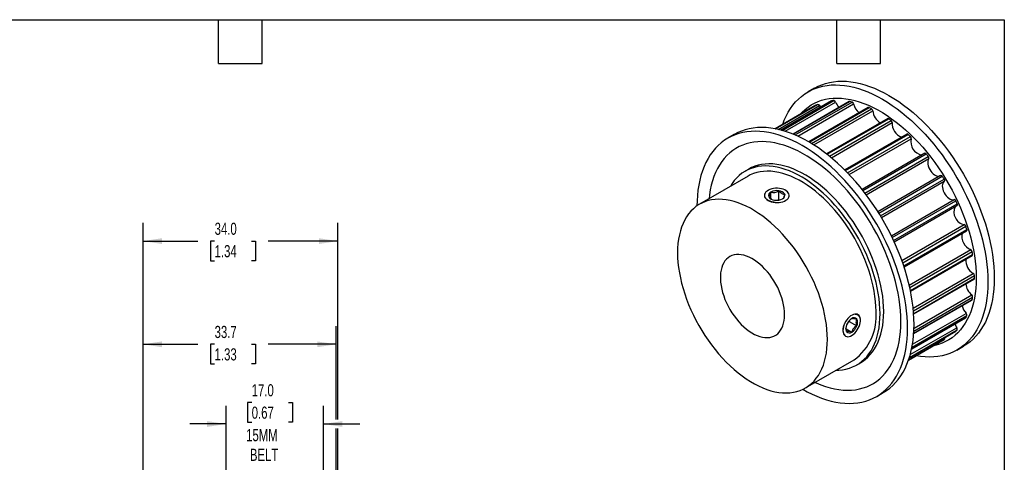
# Model space of a CAD drawing. Header units: millimetres. Extents: x 6 to 273, y 6 to 210.
# Tile 3 of 3: x 101 to 273, y 132 to 210. Entities that reach past the tile are written whole.
import ezdxf

# ---------------------------------------------------------------- set-up
doc = ezdxf.new("R2010")
doc.units = ezdxf.units.MM
doc.layers.add('DIMENSIONS', color=140, linetype='Continuous', lineweight=25)
doc.layers.add('TEXT', color=140, linetype='Continuous', lineweight=25)
doc.styles.add('SLDTEXTSTYLE0', font='TXT', dxfattribs={"width": 0.7})
doc.dimstyles.new('SLDDIMSTYLE1', dxfattribs={"dimtxt": 2.158008, "dimasz": 3.302, "dimexe": 0, "dimexo": 0.0625, "dimgap": 0.539502, "dimtad": 0, "dimtih": 1, "dimtoh": 1, "dimrnd": 1e-09, "dimzin": 4, "dimdsep": 46, "dimtxsty": 'SLDTEXTSTYLE0', "dimsah": 1, "dimcen": 0.09, "dimadec": 0, "dimazin": 1, "dimtfac": 1, "dimtofl": 0, "dimtmove": 0, "dimatfit": 3, "dimfxl": 0, "dimfrac": 2, "dimtolj": 1, "dimtzin": 12, "dimarcsym": 0})
doc.dimstyles.new('SLDDIMSTYLE2', dxfattribs={"dimtxt": 2.158008, "dimasz": 3.302, "dimexe": 0, "dimexo": 0.0625, "dimgap": 0.539502, "dimtad": 0, "dimtih": 1, "dimtoh": 1, "dimrnd": 1e-09, "dimzin": 4, "dimdsep": 46, "dimtxsty": 'SLDTEXTSTYLE0', "dimsah": 1, "dimcen": 0.09, "dimadec": 0, "dimazin": 1, "dimtfac": 1, "dimtmove": 0, "dimatfit": 0, "dimfxl": 0, "dimfrac": 2, "dimtolj": 1, "dimtzin": 12, "dimarcsym": 0})
doc.dimstyles.new('SLDDIMSTYLE3', dxfattribs={"dimtxt": 2.158008, "dimasz": 3.302, "dimexe": 0, "dimexo": 0.0625, "dimgap": 0.539502, "dimtad": 0, "dimtih": 1, "dimtoh": 1, "dimrnd": 1e-09, "dimzin": 12, "dimdsep": 46, "dimtxsty": 'SLDTEXTSTYLE0', "dimsah": 1, "dimcen": 0.09, "dimadec": 0, "dimazin": 3, "dimtfac": 1, "dimtofl": 0, "dimtmove": 0, "dimatfit": 3, "dimfxl": 0, "dimfrac": 2, "dimtolj": 1, "dimtzin": 12, "dimarcsym": 0})

# ---------------------------------------------------------------- blocks, each defined once
blk = doc.blocks.new('_D_3')
at = {"layer": 'DIMENSIONS'}
for p, q in [((141.67, 142.77), (140.94, 142.77)), ((140.94, 142.77), (140.94, 139.34)), ((148.08, 142.77), (148.8, 142.77)), ((148.8, 142.77), (148.8, 139.34)), ((137.2, 117.41), (137.2, 142.21)), ((154.2, 117.96), (154.2, 142.21)), ((140.94, 139.34), (141.67, 139.34)), ((148.8, 139.34), (148.08, 139.34)), ((137.2, 139.04), (130.85, 139.04)), ((154.2, 139.04), (160.55, 139.04))]:
    blk.add_line(p, q, dxfattribs=at)
for points in [[(137.2, 139.04), (133.89, 139.54), (133.89, 138.53)], [(154.2, 139.04), (157.5, 138.53), (157.5, 139.54)]]:
    blk.add_solid(points, dxfattribs=at)
at = {"layer": 'DIMENSIONS', "char_height": 2.117, "attachment_point": 1, "style": 'SLDTEXTSTYLE0'}
for s, insert in [('17.0', (141.67, 145.98)), ('0.67', (141.67, 142.07)), ('15MM', (140.7, 138.15)), ('BELT', (141.36, 134.72))]:
    blk.add_mtext(s, dxfattribs=dict(at, insert=insert))
blk = doc.blocks.new('_D_4')
at = {"layer": 'DIMENSIONS'}
for p, q in [((122.7, 112.71), (122.7, 156.11)), ((156.4, 139.8), (156.4, 156.11)), ((122.7, 152.94), (132.27, 152.94)), ((135.2, 152.94), (134.47, 152.94)), ((134.47, 152.94), (134.47, 149.51)), ((141.61, 152.94), (142.34, 152.94)), ((142.34, 152.94), (142.34, 149.51)), ((156.4, 152.94), (144.53, 152.94)), ((134.47, 149.51), (135.2, 149.51)), ((142.34, 149.51), (141.61, 149.51)), ((156.4, 120.21), (156.4, 138.27))]:
    blk.add_line(p, q, dxfattribs=at)
for points in [[(122.7, 152.94), (126, 152.43), (126, 153.44)], [(156.4, 152.94), (153.1, 153.44), (153.1, 152.43)]]:
    blk.add_solid(points, dxfattribs=at)
at = {"layer": 'DIMENSIONS', "char_height": 2.117, "attachment_point": 1, "style": 'SLDTEXTSTYLE0'}
for s, insert in [('33.7', (135.2, 156.15)), ('1.33', (135.2, 152.24))]:
    blk.add_mtext(s, dxfattribs=dict(at, insert=insert))
blk = doc.blocks.new('_D_5')
at = {"layer": 'DIMENSIONS'}
for p, q in [((122.7, 112.71), (122.7, 174.11)), ((156.7, 139.8), (156.7, 174.11)), ((122.7, 170.94), (132.27, 170.94)), ((135.2, 170.94), (134.47, 170.94)), ((134.47, 170.94), (134.47, 167.51)), ((141.61, 170.94), (142.34, 170.94)), ((142.34, 170.94), (142.34, 167.51)), ((156.7, 170.94), (144.53, 170.94)), ((134.47, 167.51), (135.2, 167.51)), ((142.34, 167.51), (141.61, 167.51)), ((156.7, 113.71), (156.7, 138.27))]:
    blk.add_line(p, q, dxfattribs=at)
for points in [[(122.7, 170.94), (126, 170.43), (126, 171.44)], [(156.7, 170.94), (153.39, 171.44), (153.39, 170.43)]]:
    blk.add_solid(points, dxfattribs=at)
at = {"layer": 'DIMENSIONS', "char_height": 2.117, "attachment_point": 1, "style": 'SLDTEXTSTYLE0'}
for s, insert in [('34.0', (135.2, 174.15)), ('1.34', (135.2, 170.24))]:
    blk.add_mtext(s, dxfattribs=dict(at, insert=insert))

msp = doc.modelspace()

# ---------------------------------------------------------------- linework, layer by layer
for p, q in [((239.921, 197.622), (238.79, 196.968)), ((240.176, 194.63), (233.062, 190.524)), ((233.063, 190.524), (240.182, 194.634)), ((233.109, 190.515), (240.496, 194.779)), ((233.577, 190.417), (240.795, 194.584)), ((242.901, 195.406), (234.056, 190.3)), ((234.069, 190.296), (242.942, 195.419)), ((234.279, 190.24), (243.308, 195.452)), ((234.77, 190.096), (243.597, 195.191)), ((245.989, 195.266), (236.169, 189.597)), ((236.205, 189.582), (246.071, 195.277)), ((236.52, 189.451), (246.472, 195.196)), ((236.98, 189.249), (246.738, 194.882)), ((240.176, 194.63), (240.182, 194.634)), ((249.305, 194.217), (238.942, 188.234)), ((239.006, 188.197), (249.43, 194.215)), ((239.376, 187.977), (249.85, 194.023)), ((239.784, 187.724), (250.081, 193.669)), ((252.705, 192.304), (242.032, 186.143)), ((242.124, 186.071), (252.874, 192.277)), ((242.514, 185.761), (253.294, 191.984)), ((242.863, 185.476), (253.48, 191.605)), ((225.916, 189.537), (224.785, 188.884)), ((256.039, 189.613), (245.192, 183.35)), ((245.309, 183.233), (256.252, 189.55)), ((245.694, 182.841), (256.654, 189.168)), ((245.979, 182.542), (256.787, 188.781)), ((259.163, 186.259), (248.229, 179.947)), ((248.366, 179.773), (259.416, 186.153)), ((248.723, 179.314), (259.782, 185.698)), ((248.946, 179.021), (259.856, 185.319)), ((228.324, 182.267), (219.839, 177.369)), ((228.461, 183.5), (227.824, 183.133)), ((261.939, 182.389), (250.985, 176.066)), ((251.134, 175.828), (262.229, 182.233)), ((251.446, 175.32), (262.543, 181.725)), ((251.607, 175.052), (262.555, 181.372)), ((231.799, 179.786), (231.696, 179.727)), ((232.31, 178.329), (232.31, 179.491)), ((233.705, 178.165), (233.705, 179.707)), ((233.457, 178.078), (233.705, 178.165)), ((233.705, 178.165), (233.753, 178.122)), ((253.333, 171.87), (264.269, 178.183)), ((253.482, 171.563), (264.566, 177.962)), ((253.735, 171.028), (264.814, 177.424)), ((253.84, 170.801), (264.791, 177.123)), ((255.177, 167.535), (266.045, 173.809)), ((255.308, 167.166), (266.326, 173.527)), ((255.493, 166.629), (266.498, 172.982)), ((255.553, 166.446), (266.453, 172.738)), ((256.454, 163.261), (267.179, 169.453)), ((256.55, 162.839), (267.433, 169.122)), ((256.661, 162.325), (267.52, 168.594)), ((256.689, 162.187), (267.462, 168.406)), ((257.144, 159.255), (267.622, 165.304)), ((257.19, 158.792), (267.836, 164.939)), ((257.228, 158.327), (267.836, 164.451)), ((257.235, 158.232), (267.774, 164.317)), ((257.245, 154.8), (267.376, 160.648)), ((257.249, 154.855), (267.433, 160.734)), ((257.271, 155.244), (267.52, 161.16)), ((257.291, 155.735), (267.354, 161.545)), ((257.03, 152.936), (266.387, 158.338)), ((245.961, 156.936), (245.774, 156.773)), ((245.95, 157.011), (245.961, 156.936)), ((245.961, 156.936), (247.296, 156.165)), ((256.879, 152.131), (266.284, 157.56)), ((256.884, 152.155), (266.326, 157.606)), ((256.94, 152.435), (266.498, 157.952)), ((245.418, 155.64), (246.412, 155.066)), ((256.449, 150.514), (264.546, 155.188)), ((256.451, 150.519), (264.566, 155.204)), ((256.493, 150.651), (264.814, 155.455)), ((256.635, 151.133), (264.764, 155.825)), ((264.566, 155.204), (264.546, 155.188)), ((246.31, 154.416), (246.413, 154.475)), ((256.342, 150.197), (262.549, 153.78)), ((264.787, 151.934), (265.919, 152.587)), ((238.338, 145.325), (246.823, 150.223)), ((247.323, 149.357), (247.959, 149.725)), ((250.783, 143.849), (251.914, 144.502))]:
    msp.add_line(p, q)
at = {"flags": 128}
for points in [[(234.361, 191.274), (234.645, 192.017), (234.97, 192.735), (235.331, 193.415), (235.727, 194.054), (236.157, 194.651), (236.621, 195.205), (237.117, 195.715), (237.644, 196.179), (238.202, 196.597), (238.788, 196.968), (239.403, 197.291), (240.043, 197.565), (240.709, 197.789), (241.399, 197.964), (242.11, 198.089), (242.842, 198.163), (243.594, 198.186), (244.363, 198.159), (245.147, 198.082), (245.946, 197.954), (246.757, 197.775), (247.579, 197.547), (248.41, 197.27), (249.249, 196.944), (250.092, 196.57), (250.939, 196.149), (251.788, 195.681), (252.638, 195.168), (253.485, 194.611), (254.328, 194.011), (255.167, 193.37), (255.998, 192.687), (256.82, 191.966), (257.631, 191.208), (258.43, 190.414), (259.214, 189.585), (259.983, 188.725), (260.735, 187.834), (261.467, 186.914), (262.178, 185.968), (262.868, 184.997), (263.534, 184.004), (264.174, 182.99), (264.788, 181.958), (265.375, 180.91), (265.933, 179.849), (266.46, 178.776), (266.956, 177.693), (267.42, 176.604), (267.85, 175.51), (268.246, 174.414), (268.607, 173.318), (268.932, 172.224), (269.22, 171.135), (269.471, 170.053), (269.685, 168.98), (269.86, 167.92), (269.997, 166.873), (270.095, 165.842), (270.154, 164.83), (270.173, 163.838), (270.154, 162.869), (270.095, 161.924), (269.997, 161.007), (269.86, 160.118), (269.685, 159.259), (269.471, 158.433), (269.22, 157.641), (268.932, 156.885), (268.607, 156.167), (268.246, 155.488), (267.85, 154.849), (267.42, 154.251), (266.956, 153.697), (266.46, 153.188), (265.933, 152.723), (265.375, 152.305), (264.788, 151.935), (264.174, 151.612), (263.534, 151.338), (262.868, 151.113), (262.178, 150.939), (261.467, 150.814), (260.735, 150.74), (259.983, 150.716), (259.214, 150.743), (258.43, 150.821), (257.641, 150.947)], [(239.921, 197.622), (240.534, 197.944), (241.175, 198.218), (241.841, 198.442), (242.53, 198.617), (243.242, 198.742), (243.974, 198.816), (244.725, 198.839), (245.494, 198.812), (246.279, 198.735), (247.077, 198.607), (247.889, 198.428), (248.711, 198.2), (249.542, 197.923), (250.38, 197.597), (251.224, 197.223), (252.071, 196.802), (252.92, 196.334), (253.769, 195.822), (254.616, 195.265), (255.46, 194.665), (256.298, 194.023), (257.129, 193.341), (257.951, 192.619), (258.762, 191.861), (259.561, 191.067), (260.346, 190.239), (261.115, 189.378), (261.866, 188.487), (262.598, 187.567), (263.31, 186.621), (263.999, 185.65), (264.665, 184.657), (265.306, 183.643), (265.92, 182.612), (266.506, 181.564), (267.064, 180.502), (267.591, 179.429), (268.087, 178.346), (268.551, 177.257), (268.981, 176.163), (269.377, 175.067), (269.738, 173.971), (270.063, 172.877), (270.352, 171.788), (270.603, 170.706), (270.816, 169.634), (270.992, 168.573), (271.128, 167.526), (271.226, 166.495), (271.285, 165.483), (271.305, 164.491), (271.285, 163.522), (271.226, 162.577), (271.128, 161.66), (270.992, 160.771), (270.816, 159.912), (270.603, 159.086), (270.352, 158.294), (270.063, 157.539), (269.738, 156.82), (269.377, 156.141), (268.981, 155.502), (268.551, 154.905), (268.087, 154.351), (267.591, 153.841), (267.064, 153.376), (266.506, 152.958), (265.92, 152.588), (265.919, 152.587)], [(237.376, 193.014), (237.776, 193.447), (238.269, 193.907), (238.792, 194.322), (239.345, 194.689), (239.925, 195.008), (240.533, 195.279), (241.166, 195.501), (241.822, 195.672), (242.501, 195.794), (243.201, 195.865), (243.919, 195.886), (244.655, 195.856), (245.407, 195.776), (246.173, 195.645), (246.95, 195.464), (247.738, 195.233), (248.535, 194.953), (249.338, 194.625), (250.146, 194.249), (250.956, 193.827), (251.768, 193.358), (252.579, 192.845), (253.386, 192.288), (254.19, 191.689), (254.986, 191.049), (255.774, 190.37), (256.552, 189.653), (257.317, 188.9), (258.069, 188.113), (258.805, 187.293), (259.524, 186.442), (260.223, 185.563), (260.902, 184.658), (261.559, 183.728), (262.192, 182.776), (262.799, 181.804), (263.38, 180.814), (263.933, 179.808), (264.456, 178.79), (264.949, 177.761), (265.41, 176.723), (265.838, 175.68), (266.232, 174.633), (266.592, 173.585), (266.916, 172.539), (267.204, 171.496), (267.455, 170.46), (267.668, 169.433), (267.843, 168.417), (267.98, 167.414), (268.078, 166.427), (268.136, 165.459), (268.156, 164.51), (268.136, 163.585), (268.078, 162.684), (267.98, 161.81), (267.843, 160.965), (267.668, 160.151), (267.455, 159.37), (267.204, 158.623), (266.916, 157.913), (266.592, 157.241), (266.232, 156.608), (265.838, 156.017), (265.41, 155.468), (264.949, 154.963), (264.456, 154.503), (263.933, 154.089), (263.38, 153.721), (262.799, 153.402), (262.192, 153.131), (261.559, 152.91), (260.902, 152.738), (260.657, 152.688)], [(240.496, 194.779), (240.529, 194.787), (240.567, 194.785), (240.608, 194.773), (240.649, 194.75), (240.69, 194.719), (240.729, 194.68), (240.765, 194.634), (240.795, 194.584)], [(240.795, 194.584), (240.967, 194.296), (240.97, 194.291)], [(242.901, 195.406), (242.909, 195.41), (242.942, 195.419)], [(256.168, 155.753), (256.149, 156.745), (256.09, 157.757), (255.992, 158.788), (255.855, 159.835), (255.68, 160.896), (255.467, 161.968), (255.215, 163.05), (254.927, 164.139), (254.602, 165.233), (254.241, 166.329), (253.845, 167.425), (253.415, 168.519), (252.951, 169.608), (252.455, 170.691), (251.928, 171.764), (251.37, 172.826), (250.784, 173.874), (250.169, 174.905), (249.529, 175.919), (248.863, 176.912), (248.174, 177.883), (247.462, 178.829), (246.73, 179.749), (245.979, 180.64), (245.21, 181.501), (244.425, 182.329), (243.626, 183.123), (242.815, 183.882), (241.993, 184.603), (241.162, 185.285), (240.324, 185.927), (239.48, 186.527), (238.633, 187.084), (237.784, 187.596), (236.935, 188.064), (236.087, 188.485), (235.244, 188.859), (234.406, 189.185), (233.574, 189.462), (232.752, 189.691), (231.941, 189.869), (231.142, 189.997), (230.358, 190.074), (229.589, 190.102), (228.838, 190.078), (228.105, 190.004), (227.394, 189.879), (226.704, 189.704), (226.039, 189.48), (225.398, 189.206), (224.784, 188.883), (224.197, 188.512), (223.64, 188.094), (223.112, 187.63), (222.616, 187.12), (222.153, 186.566), (221.722, 185.969), (221.326, 185.33), (220.965, 184.651), (220.64, 183.932), (220.352, 183.176), (220.101, 182.384), (219.887, 181.558), (219.712, 180.7), (219.575, 179.811), (219.477, 178.893), (219.419, 177.949), (219.399, 177.089)], [(257.3, 156.406), (257.28, 157.398), (257.221, 158.41), (257.124, 159.441), (256.987, 160.488), (256.812, 161.549), (256.598, 162.621), (256.347, 163.703), (256.058, 164.792), (255.733, 165.886), (255.372, 166.982), (254.976, 168.078), (254.546, 169.172), (254.082, 170.261), (253.586, 171.344), (253.059, 172.417), (252.502, 173.479), (251.915, 174.527), (251.301, 175.559), (250.66, 176.572), (249.994, 177.566), (249.305, 178.536), (248.593, 179.483), (247.861, 180.402), (247.11, 181.293), (246.341, 182.154), (245.556, 182.982), (244.758, 183.776), (243.946, 184.535), (243.124, 185.256), (242.293, 185.938), (241.455, 186.58), (240.611, 187.18), (239.764, 187.737), (238.915, 188.25), (238.066, 188.717), (237.219, 189.138), (236.375, 189.512), (235.537, 189.838), (234.706, 190.116), (233.884, 190.344), (233.073, 190.522), (232.274, 190.65), (231.489, 190.728), (230.72, 190.755), (229.969, 190.731), (229.237, 190.657), (228.525, 190.532), (227.836, 190.357), (227.17, 190.133), (226.529, 189.859), (225.916, 189.537)], [(255.004, 156.918), (254.984, 157.866), (254.925, 158.835), (254.828, 159.821), (254.691, 160.824), (254.516, 161.84), (254.303, 162.868), (254.052, 163.904), (253.764, 164.946), (253.44, 165.993), (253.08, 167.04), (252.686, 168.087), (252.258, 169.131), (251.796, 170.168), (251.304, 171.197), (250.78, 172.216), (250.228, 173.221), (249.647, 174.211), (249.039, 175.183), (248.407, 176.135), (247.75, 177.065), (247.071, 177.971), (246.372, 178.85), (245.653, 179.7), (244.917, 180.52), (244.165, 181.307), (243.4, 182.06), (242.622, 182.777), (241.834, 183.457), (241.037, 184.096), (240.234, 184.695), (239.426, 185.252), (238.616, 185.765), (237.804, 186.234), (236.994, 186.657), (236.186, 187.033), (235.383, 187.361), (234.586, 187.64), (233.798, 187.871), (233.02, 188.052), (232.255, 188.183), (231.503, 188.264), (230.767, 188.293), (230.049, 188.273), (229.349, 188.202), (228.67, 188.08), (228.013, 187.908), (227.381, 187.686), (226.773, 187.416), (226.192, 187.096), (225.64, 186.729), (225.116, 186.315), (224.624, 185.855), (224.163, 185.349), (223.734, 184.801), (223.34, 184.209), (222.98, 183.577), (222.656, 182.905), (222.368, 182.194), (222.117, 181.448), (221.904, 180.667), (221.729, 179.853), (221.592, 179.008), (221.513, 178.335)], [(259.163, 186.259), (259.182, 186.267), (259.217, 186.273), (259.255, 186.268), (259.296, 186.252), (259.338, 186.227), (259.378, 186.194), (259.416, 186.153)], [(251.362, 158.285), (251.342, 159.151), (251.283, 160.038), (251.184, 160.942), (251.045, 161.862), (250.868, 162.795), (250.653, 163.737), (250.399, 164.687), (250.109, 165.641), (249.783, 166.597), (249.421, 167.551), (249.026, 168.502), (248.597, 169.447), (248.136, 170.382), (247.645, 171.306), (247.125, 172.214), (246.578, 173.106), (246.004, 173.978), (245.406, 174.827), (244.786, 175.652), (244.145, 176.45), (243.485, 177.218), (242.807, 177.955), (242.115, 178.657), (241.41, 179.324), (240.693, 179.954), (239.968, 180.544), (239.236, 181.092), (238.499, 181.598), (237.759, 182.059), (237.018, 182.475), (236.28, 182.844), (235.545, 183.166), (234.816, 183.438), (234.094, 183.661), (233.383, 183.834), (232.684, 183.956), (231.999, 184.027), (231.33, 184.046), (230.679, 184.014), (230.048, 183.932), (229.439, 183.798), (228.853, 183.613), (228.292, 183.378), (227.758, 183.094), (227.253, 182.762), (226.777, 182.382), (226.332, 181.955), (225.92, 181.483), (225.541, 180.967), (225.242, 180.488)], [(251.999, 158.653), (251.979, 159.519), (251.919, 160.405), (251.82, 161.31), (251.682, 162.23), (251.504, 163.162), (251.289, 164.104), (251.036, 165.054), (250.746, 166.008), (250.419, 166.964), (250.058, 167.919), (249.662, 168.87), (249.233, 169.814), (248.773, 170.75), (248.282, 171.673), (247.762, 172.582), (247.214, 173.473), (246.641, 174.345), (246.043, 175.195), (245.422, 176.02), (244.781, 176.817), (244.121, 177.585), (243.444, 178.322), (242.752, 179.025), (242.046, 179.692), (241.33, 180.321), (240.604, 180.911), (239.872, 181.46), (239.135, 181.965), (238.395, 182.427), (237.655, 182.843), (236.916, 183.212), (236.181, 183.533), (235.452, 183.805), (234.731, 184.028), (234.02, 184.201), (233.321, 184.323), (232.636, 184.394), (231.967, 184.414), (231.316, 184.382), (230.685, 184.299), (230.075, 184.165), (229.489, 183.98), (228.929, 183.746), (228.461, 183.5)], [(259.856, 185.319), (259.754, 185.13), (259.694, 184.9), (259.676, 184.637), (259.703, 184.349), (259.772, 184.047), (259.882, 183.741), (260.028, 183.441), (260.207, 183.157), (260.411, 182.899), (260.634, 182.676), (260.868, 182.495), (261.105, 182.363), (261.338, 182.284), (261.557, 182.261), (261.757, 182.294), (261.808, 182.314)], [(250.655, 158.693), (250.635, 159.537), (250.576, 160.401), (250.477, 161.283), (250.338, 162.18), (250.161, 163.089), (249.946, 164.007), (249.694, 164.933), (249.404, 165.863), (249.078, 166.793), (248.718, 167.722), (248.324, 168.647), (247.897, 169.564), (247.438, 170.471), (246.95, 171.366), (246.433, 172.244), (245.89, 173.105), (245.321, 173.945), (244.729, 174.761), (244.114, 175.551), (243.48, 176.314), (242.828, 177.045), (242.16, 177.744), (241.479, 178.408), (240.785, 179.035), (240.081, 179.623), (239.37, 180.171), (238.654, 180.676), (237.934, 181.137), (237.213, 181.553), (236.493, 181.923), (235.777, 182.245), (235.066, 182.519), (234.362, 182.743), (233.669, 182.917), (232.987, 183.04), (232.319, 183.112), (231.667, 183.133), (231.033, 183.103), (230.419, 183.022), (229.826, 182.889), (229.257, 182.707), (228.714, 182.474), (228.324, 182.267)], [(261.939, 182.389), (261.96, 182.398), (261.995, 182.403), (262.034, 182.398), (262.075, 182.382), (262.117, 182.356), (262.157, 182.322), (262.195, 182.28), (262.229, 182.233)], [(262.555, 181.372), (262.41, 181.238), (262.303, 181.055), (262.237, 180.83), (262.214, 180.57), (262.234, 180.285), (262.298, 179.985), (262.403, 179.678), (262.544, 179.377), (262.719, 179.09), (262.92, 178.828), (263.141, 178.6), (263.374, 178.413), (263.611, 178.275), (263.845, 178.188), (264.067, 178.157), (264.269, 178.183)], [(262.543, 181.725), (262.57, 181.673), (262.591, 181.62), (262.605, 181.567), (262.611, 181.516), (262.608, 181.469), (262.598, 181.429), (262.58, 181.396), (262.555, 181.372)], [(231.799, 178.017), (232.065, 177.887), (232.363, 177.783), (232.686, 177.708), (233.027, 177.664), (233.375, 177.651), (233.722, 177.672), (234.058, 177.724), (234.376, 177.806), (234.667, 177.917), (234.923, 178.054), (235.139, 178.212), (235.307, 178.389), (235.424, 178.578), (235.487, 178.776), (235.494, 178.977), (235.445, 179.177), (235.341, 179.369), (235.185, 179.549), (234.981, 179.712), (234.735, 179.855), (234.452, 179.972), (234.14, 180.062), (233.807, 180.122), (233.462, 180.15), (233.113, 180.146), (232.77, 180.11), (232.442, 180.043), (232.136, 179.945), (231.862, 179.821), (231.625, 179.673), (231.433, 179.505), (231.29, 179.322), (231.2, 179.127), (231.165, 178.927), (231.186, 178.726), (231.262, 178.53), (231.393, 178.343), (231.573, 178.171), (231.799, 178.017)], [(242.17, 153.795), (242.15, 154.639), (242.09, 155.503), (241.991, 156.384), (241.853, 157.281), (241.676, 158.19), (241.461, 159.109), (241.208, 160.035), (240.919, 160.964), (240.593, 161.895), (240.233, 162.824), (239.838, 163.748), (239.411, 164.666), (238.953, 165.573), (238.465, 166.467), (237.948, 167.346), (237.405, 168.206), (236.836, 169.046), (236.243, 169.863), (235.629, 170.653), (234.995, 171.415), (234.343, 172.147), (233.675, 172.846), (232.993, 173.51), (232.3, 174.137), (231.596, 174.725), (230.885, 175.272), (230.169, 175.777), (229.449, 176.239), (228.728, 176.655), (228.008, 177.025), (227.292, 177.347), (226.58, 177.62), (225.877, 177.844), (225.183, 178.018), (224.501, 178.142), (223.834, 178.214), (223.182, 178.235), (222.548, 178.205), (221.933, 178.123), (221.341, 177.991), (220.772, 177.808), (220.228, 177.575), (219.712, 177.293), (219.224, 176.962), (218.765, 176.584), (218.338, 176.16), (217.944, 175.691), (217.584, 175.178), (217.258, 174.623), (216.968, 174.028), (216.716, 173.394), (216.5, 172.724), (216.323, 172.019), (216.185, 171.282), (216.086, 170.514), (216.027, 169.719), (216.007, 168.898), (216.027, 168.055), (216.086, 167.191), (216.185, 166.309), (216.323, 165.412), (216.5, 164.503), (216.716, 163.584), (216.968, 162.659), (217.258, 161.729), (217.584, 160.799), (217.944, 159.87), (218.338, 158.945), (218.765, 158.028), (219.224, 157.121), (219.712, 156.226), (220.228, 155.348), (220.772, 154.487), (221.341, 153.647), (221.933, 152.831), (222.548, 152.04), (223.182, 151.278), (223.834, 150.547), (224.501, 149.848), (225.183, 149.184), (225.877, 148.557), (226.58, 147.969), (227.292, 147.421), (228.008, 146.916), (228.728, 146.455), (229.449, 146.038), (230.169, 145.669), (230.885, 145.347), (231.596, 145.073), (232.3, 144.849), (232.993, 144.675), (233.675, 144.552), (234.343, 144.48), (234.995, 144.458), (235.629, 144.489), (236.243, 144.57), (236.836, 144.702), (237.405, 144.885), (237.948, 145.118), (238.465, 145.4), (238.953, 145.731), (239.411, 146.109), (239.838, 146.533), (240.233, 147.003), (240.593, 147.515), (240.919, 148.07), (241.208, 148.665), (241.461, 149.299), (241.676, 149.969), (241.853, 150.674), (241.991, 151.412), (242.09, 152.179), (242.15, 152.974), (242.17, 153.795)], [(264.814, 177.424), (264.835, 177.371), (264.848, 177.317), (264.853, 177.267), (264.85, 177.221), (264.839, 177.181), (264.821, 177.149), (264.795, 177.125), (264.791, 177.123)], [(266.498, 172.982), (266.511, 172.929), (266.515, 172.879), (266.512, 172.833), (266.5, 172.794), (266.481, 172.762), (266.455, 172.74), (266.453, 172.738)], [(234.701, 158.107), (234.681, 158.66), (234.622, 159.233), (234.525, 159.82), (234.389, 160.418), (234.216, 161.023), (234.007, 161.63), (233.763, 162.235), (233.487, 162.833), (233.18, 163.421), (232.844, 163.995), (232.482, 164.55), (232.096, 165.083), (231.689, 165.589), (231.263, 166.066), (230.823, 166.51), (230.37, 166.917), (229.908, 167.285), (229.441, 167.612), (228.971, 167.894), (228.502, 168.131), (228.037, 168.32), (227.579, 168.461), (227.132, 168.551), (226.699, 168.591), (226.282, 168.58), (225.885, 168.518), (225.511, 168.406), (225.161, 168.244), (224.84, 168.034), (224.548, 167.778), (224.287, 167.476), (224.061, 167.131), (223.87, 166.745), (223.715, 166.322), (223.598, 165.864), (223.52, 165.374), (223.481, 164.855), (223.481, 164.313), (223.52, 163.749), (223.598, 163.168), (223.715, 162.575), (223.87, 161.973), (224.061, 161.367), (224.287, 160.761), (224.548, 160.158), (224.84, 159.564), (225.161, 158.983), (225.511, 158.418), (225.885, 157.874), (226.282, 157.354), (226.699, 156.862), (227.132, 156.401), (227.579, 155.975), (228.037, 155.587), (228.502, 155.24), (228.971, 154.935), (229.441, 154.675), (229.908, 154.462), (230.37, 154.297), (230.823, 154.181), (231.263, 154.116), (231.689, 154.102), (232.096, 154.138), (232.482, 154.225), (232.844, 154.362), (233.18, 154.548), (233.487, 154.782), (233.763, 155.061), (234.007, 155.385), (234.216, 155.751), (234.389, 156.155), (234.525, 156.597), (234.622, 157.071), (234.681, 157.576), (234.701, 158.107)], [(243.74, 148.444), (244.145, 148.454), (244.786, 148.511), (245.406, 148.619), (246.004, 148.779), (246.578, 148.988), (247.125, 149.248), (247.645, 149.556), (248.136, 149.913), (248.597, 150.316), (249.026, 150.766), (249.421, 151.26), (249.783, 151.797), (250.109, 152.376), (250.399, 152.995), (250.653, 153.653), (250.868, 154.346), (251.045, 155.074), (251.184, 155.834), (251.283, 156.624), (251.342, 157.442), (251.362, 158.285)], [(244.88, 155.36), (244.9, 155.087), (244.959, 154.845), (245.056, 154.639), (245.188, 154.474), (245.351, 154.356), (245.542, 154.286), (245.756, 154.267), (245.986, 154.299), (246.228, 154.381), (246.474, 154.512), (246.719, 154.688), (246.956, 154.904), (247.178, 155.154), (247.381, 155.433), (247.559, 155.733), (247.707, 156.046), (247.822, 156.364), (247.9, 156.679), (247.94, 156.983), (247.94, 157.268), (247.9, 157.526), (247.822, 157.751), (247.707, 157.937), (247.559, 158.079), (247.381, 158.174), (247.178, 158.219), (246.956, 158.212), (246.719, 158.154), (246.474, 158.047), (246.228, 157.894), (245.986, 157.697), (245.756, 157.463), (245.542, 157.198), (245.351, 156.907), (245.188, 156.6), (245.056, 156.283), (244.959, 155.965), (244.9, 155.655), (244.88, 155.36)], [(247.959, 149.725), (248.282, 149.923), (248.773, 150.28), (249.233, 150.684), (249.662, 151.133), (250.058, 151.627), (250.419, 152.165), (250.746, 152.744), (251.036, 153.363), (251.289, 154.02), (251.504, 154.714), (251.682, 155.441), (251.82, 156.201), (251.919, 156.992), (251.979, 157.809), (251.999, 158.653)], [(240.012, 146.291), (240.234, 146.192), (241.037, 145.864), (241.834, 145.585), (242.622, 145.354), (243.4, 145.173), (244.165, 145.042), (244.917, 144.962), (245.653, 144.932), (246.372, 144.952), (247.071, 145.024), (247.75, 145.145), (248.407, 145.317), (249.039, 145.539), (249.647, 145.809), (250.228, 146.129), (250.78, 146.496), (251.304, 146.91), (251.796, 147.37), (252.258, 147.876), (252.686, 148.424), (253.08, 149.016), (253.44, 149.648), (253.764, 150.32), (254.052, 151.031), (254.303, 151.777), (254.516, 152.558), (254.691, 153.372), (254.828, 154.217), (254.925, 155.091), (254.984, 155.992), (255.004, 156.918)], [(266.326, 157.606), (266.305, 157.577), (266.284, 157.56)], [(237.876, 145.084), (238.633, 144.669), (239.48, 144.248), (240.324, 143.874), (241.162, 143.548), (241.993, 143.27), (242.815, 143.042), (243.626, 142.864), (244.425, 142.736), (245.21, 142.658), (245.979, 142.631), (246.73, 142.655), (247.462, 142.729), (248.174, 142.854), (248.863, 143.029), (249.529, 143.253), (250.169, 143.527), (250.784, 143.85), (251.37, 144.22), (251.928, 144.638), (252.455, 145.103), (252.951, 145.613), (253.415, 146.167), (253.845, 146.764), (254.241, 147.403), (254.602, 148.082), (254.927, 148.801), (255.215, 149.557), (255.467, 150.348), (255.68, 151.174), (255.855, 152.033), (255.992, 152.922), (256.09, 153.84), (256.149, 154.784), (256.168, 155.753)], [(251.914, 144.502), (251.915, 144.503), (252.502, 144.874), (253.059, 145.292), (253.586, 145.756), (254.082, 146.266), (254.546, 146.82), (254.976, 147.417), (255.372, 148.056), (255.733, 148.735), (256.058, 149.454), (256.347, 150.21), (256.598, 151.002), (256.812, 151.828), (256.987, 152.686), (257.124, 153.575), (257.221, 154.493), (257.28, 155.437), (257.3, 156.406)], [(262.583, 154.055), (262.598, 154.009), (262.608, 153.957), (262.611, 153.907), (262.605, 153.863), (262.591, 153.826), (262.57, 153.796), (262.549, 153.78)]]:
    msp.add_lwpolyline(points, dxfattribs=at)
for centre, radius, start, end in [((243.625, 187.599), 7.832, 113.55414, 116.0837), ((243.96, 186.096), 9.379, 93.98795, 96.23109), ((243.249, 195.096), 0.36, 15.29198, 80.61443), ((246.472, 196.285), 3.077, 200.82195, 222.02358), ((246.045, 195.165), 0.116, 77.06306, 118.93296), ((243.69, 182.463), 13.033, 77.67473, 79.47604), ((246.323, 194.801), 0.422, 11.06312, 69.32638), ((249.606, 195.566), 2.949, 193.40627, 230.18551), ((249.366, 194.097), 0.134, 61.27531, 116.7263), ((241.912, 177.169), 18.63, 64.78118, 66.20071), ((249.626, 193.625), 0.457, 5.53277, 60.59879), ((252.839, 193.928), 2.771, 185.36674, 238.88874), ((252.768, 192.155), 0.162, 48.90024, 112.91124), ((238.494, 171.247), 25.476, 54.48352, 55.6357), ((253.025, 191.617), 0.455, 358.49041, 53.74878), ((256.046, 191.453), 2.57, 176.61913, 248.24546), ((256.103, 189.435), 0.189, 37.70977, 109.70662), ((234.158, 165.952), 32.327, 45.90229, 46.88534), ((256.377, 188.856), 0.416, 349.50685, 48.37695), ((259.096, 188.258), 2.367, 167.2375, 258.20202), ((230.233, 162.319), 37.679, 38.35078, 39.23837), ((259.53, 185.452), 0.352, 337.86376, 44.29102), ((228.16, 160.813), 40.242, 31.30846, 32.15795), ((232.535, 178.898), 0.635, 110.74208, 199.461), ((233.329, 177.523), 2.216, 80.2289, 117.35717), ((233.626, 178.392), 1.318, 33.43888, 86.5665), ((234.127, 178.906), 0.635, 290.74208, 19.461), ((233.036, 179.412), 1.318, 213.43888, 266.5665), ((233.333, 180.281), 2.216, 260.2289, 297.35717), ((264.265, 177.868), 0.315, 17.30788, 89.26518), ((228.944, 161.195), 39.371, 24.34399, 25.20597), ((266.502, 176.01), 2.248, 155.99166, 258.2778), ((265.951, 173.435), 0.386, 13.81724, 75.92892), ((268.134, 171.757), 2.495, 167.34866, 247.4849), ((232.761, 162.642), 35.286, 17.03981, 17.9671), ((266.998, 169.052), 0.44, 9.10505, 65.72269), ((238.871, 164.098), 29, 8.9184, 9.97526), ((267.358, 168.542), 0.171, 307.7024, 17.90063), ((269.001, 167.593), 2.672, 176.50854, 238.91478), ((267.376, 164.914), 0.461, 3.02992, 57.77881), ((269.182, 163.759), 2.872, 185.59492, 230.46183), ((267.688, 164.438), 0.149, 305.40605, 4.91905), ((245.868, 164.695), 21.969, 359.36412, 0.63588), ((267.078, 161.197), 0.444, 355.30892, 51.52911), ((267.308, 160.754), 0.126, 302.45206, 350.76945), ((252.177, 164.098), 15.622, 347.56423, 349.16059), ((241.347, 157.803), 9.35, 305.84489, 5.46729), ((268.605, 160.393), 3.023, 193.9505, 222.80701), ((266.117, 158.052), 0.394, 345.40782, 46.66532), ((247.607, 155.557), 2.215, 122.63797, 159.77289), ((246.814, 156.931), 0.635, 40.5328, 129.24817), ((246.118, 156.754), 1.318, 333.43643, 26.56357), ((267.294, 157.639), 3.113, 201.92873, 215.63059), ((256.607, 162.642), 10.946, 332.60934, 334.6329), ((246.707, 155.734), 1.318, 153.43643, 206.56357), ((246.011, 155.557), 0.635, 220.5328, 309.24817), ((245.218, 156.931), 2.215, 302.63797, 339.77289), ((258.755, 161.194), 8.346, 314.13244, 316.55707), ((264.527, 155.604), 0.324, 332.49271, 43.03894)]:
    msp.add_arc(centre, radius, start, end)
for points, knots in [([(233.077, 177.665), (233.045, 177.668), (232.896, 177.68), (232.636, 177.736), (232.311, 177.829), (232.015, 177.95), (231.757, 178.091), (231.544, 178.25), (231.382, 178.422), (231.277, 178.603), (231.229, 178.748), (231.236, 178.832), (231.238, 178.853)], [0, 0, 0, 0, 0.0315876, 0.1481078, 0.2646574, 0.381204, 0.497105, 0.6130068, 0.7285958, 0.8441882, 0.9602777, 1, 1, 1, 1]), ([(231.937, 178.686), (231.966, 178.703), (231.996, 178.728), (232.058, 178.806), (232.09, 178.859), (232.188, 179.069), (232.252, 179.272), (232.31, 179.491)], [0, 0, 0, 0, 0.25, 0.25, 0.5, 0.5, 1, 1, 1, 1]), ([(232.31, 179.491), (232.419, 179.462), (232.531, 179.44), (232.761, 179.42), (232.883, 179.422), (233.248, 179.478), (233.485, 179.58), (233.705, 179.707)], [0, 0, 0, 0, 0.25, 0.25, 0.5, 0.5, 1, 1, 1, 1]), ([(233.705, 179.707), (233.863, 179.524), (234.035, 179.358), (234.305, 179.202), (234.392, 179.168), (234.563, 179.126), (234.646, 179.118), (234.725, 179.118)], [0, 0, 0, 0, 0.5, 0.5, 0.75, 0.75, 1, 1, 1, 1]), ([(234.725, 179.118), (234.696, 179.009), (234.666, 178.905), (234.604, 178.716), (234.572, 178.629), (234.474, 178.418), (234.41, 178.347), (234.352, 178.313)], [0, 0, 0, 0, 0.25, 0.25, 0.5, 0.5, 1, 1, 1, 1]), ([(232.447, 178.236), (232.444, 178.237), (232.383, 178.259), (232.258, 178.365), (232.09, 178.513), (231.986, 178.631), (231.937, 178.686)], [0, 0, 0, 0, 0.0157224, 0.3498, 0.6954157, 1, 1, 1, 1]), ([(247.027, 158.195), (247.091, 158.19), (247.231, 158.179), (247.423, 158.096), (247.6, 157.961), (247.741, 157.778), (247.839, 157.551), (247.893, 157.321), (247.892, 157.158), (247.892, 157.092)], [0, 0, 0, 0, 0.1259099, 0.2789168, 0.4327973, 0.586675, 0.7405916, 0.8945042, 1, 1, 1, 1]), ([(244.928, 155.387), (244.931, 155.486), (244.938, 155.683), (244.997, 156.004), (245.071, 156.287), (245.139, 156.458), (245.164, 156.52)], [0, 0, 0, 0, 0.2798803, 0.5597657, 0.8395908, 1, 1, 1, 1]), ([(246.412, 157.423), (246.442, 157.44), (246.478, 157.453), (246.576, 157.468), (246.639, 157.469), (246.87, 157.449), (247.077, 157.402), (247.296, 157.344)], [0, 0, 0, 0, 0.25, 0.25, 0.5, 0.5, 1, 1, 1, 1]), ([(247.296, 157.344), (247.217, 157.207), (247.16, 157.041), (247.16, 156.729), (247.173, 156.621), (247.222, 156.395), (247.257, 156.279), (247.296, 156.165)], [0, 0, 0, 0, 0.5, 0.5, 0.75, 0.75, 1, 1, 1, 1]), ([(245.324, 154.456), (245.305, 154.464), (245.23, 154.499), (245.128, 154.613), (245.023, 154.795), (244.945, 155.046), (244.934, 155.263), (244.928, 155.387)], [0, 0, 0, 0, 0.0694977, 0.2842008, 0.4994929, 0.7147786, 1, 1, 1, 1]), ([(245.529, 155.145), (245.5, 155.228), (245.433, 155.427), (245.416, 155.614), (245.406, 155.723)], [0, 0, 0, 0, 0.4200172, 1, 1, 1, 1]), ([(246.412, 155.066), (246.304, 155.095), (246.199, 155.121), (246.004, 155.162), (245.913, 155.177), (245.681, 155.198), (245.587, 155.178), (245.529, 155.145)], [0, 0, 0, 0, 0.25, 0.25, 0.5, 0.5, 1, 1, 1, 1]), ([(247.296, 156.165), (247.187, 156.102), (247.083, 156.034), (246.888, 155.88), (246.797, 155.792), (246.565, 155.505), (246.471, 155.285), (246.412, 155.066)], [0, 0, 0, 0, 0.25, 0.25, 0.5, 0.5, 1, 1, 1, 1])]:
    msp.add_open_spline(points, degree=3, knots=knots)
at = {"layer": 'TEXT'}
for p, q in [((6.35, 209.55), (273.05, 209.55)), ((135.89, 201.93), (135.89, 209.55)), ((143.51, 201.93), (143.51, 209.55)), ((243.84, 201.93), (243.84, 209.55)), ((251.46, 201.93), (251.46, 209.55)), ((273.05, 209.55), (273.05, 6.35)), ((135.89, 201.93), (143.51, 201.93)), ((243.84, 201.93), (251.46, 201.93))]:
    msp.add_line(p, q, dxfattribs=at)

# ---------------------------------------------------------------- dimensions: what is measured, and where the dimension line sits
at = {"layer": 'DIMENSIONS'}
for base, p1, dimstyle, picture, middle in [((122.697, 170.937), (156.697, 112.437), 'SLDDIMSTYLE1', '_D_5', (138.404, 170.937)), ((122.697, 152.937), (156.4, 118.937), 'SLDDIMSTYLE3', '_D_4', (138.404, 152.937))]:
    dim = msp.add_linear_dim(base=base, p1=p1, p2=(122.697, 111.437), dimstyle=dimstyle, dxfattribs=at)
    dim.commit()
    dim.dimension.update_dxf_attribs({"geometry": picture, "text_midpoint": middle, "dimtype": 160})
dim = msp.add_linear_dim(base=(154.197, 139.035), p1=(137.197, 116.14), p2=(154.197, 116.687), text='<>\\P15MM\\PBELT', dimstyle='SLDDIMSTYLE2', dxfattribs=at)
dim.commit()
dim.dimension.update_dxf_attribs({"geometry": '_D_3', "text_midpoint": (144.873, 139.035), "dimtype": 160})

doc.saveas('drawing.dxf')
